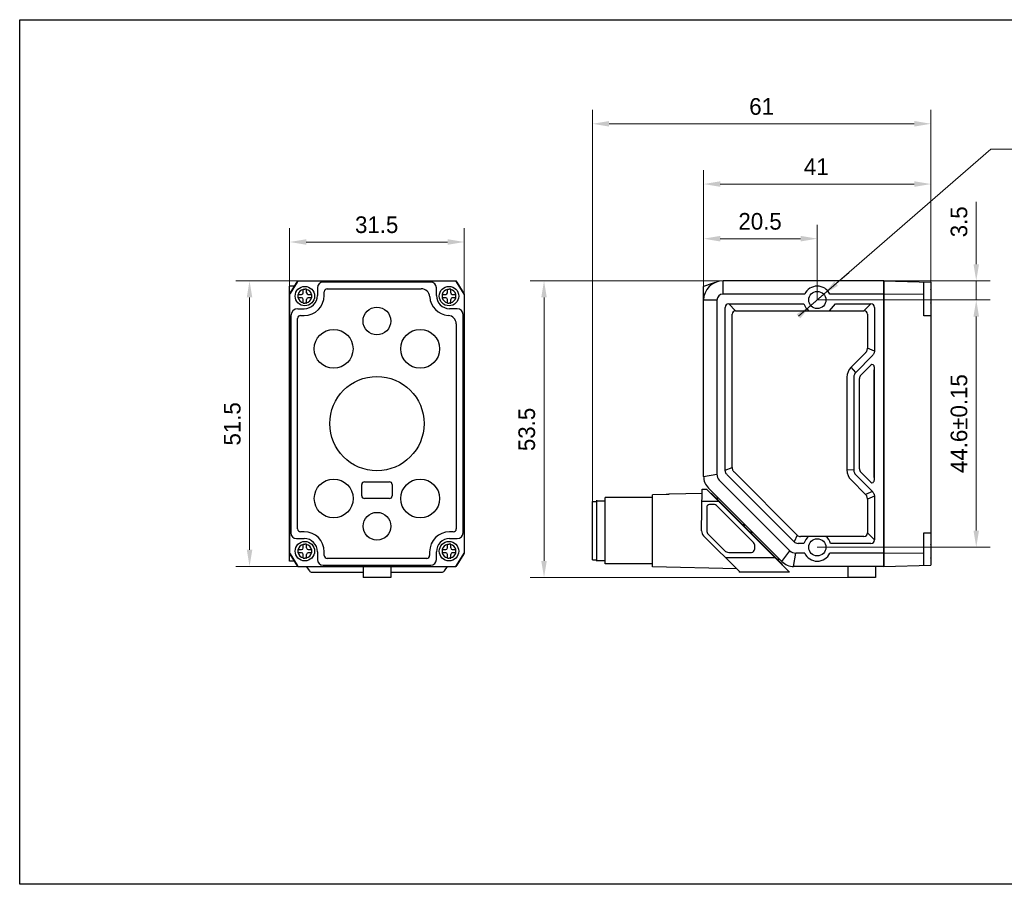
# Model space of a CAD drawing. Header units: millimetres. Extents: x -86 to 219, y 173 to 329.
# Tile 1 of 2: x -86 to 92, y 173 to 329. Entities that reach past the tile are written whole.
import ezdxf

# ---------------------------------------------------------------- set-up
doc = ezdxf.new("R2010")
doc.units = ezdxf.units.MM
doc.header["$LTSCALE"] = 16.335
doc.header["$PDMODE"] = 3
doc.header["$PDSIZE"] = 8
doc.layers.get('0').update_dxf_attribs({"linetype": 'CONTINUOUS'})
doc.layers.get('Defpoints').update_dxf_attribs({"linetype": 'CONTINUOUS'})
for name, color, linetype in [('000-ID2000X_DXF_DIMENSION', 7, 'CONTINUOUS'), ('DA-13-014413DXF_CONTINUOUS_LINE', 7, 'CONTINUOUS'), ('DE-13-002784DXF_CONTINUOUS_LINE', 7, 'CONTINUOUS'), ('DE-13-002786DXF_CONTINUOUS_LINE', 7, 'CONTINUOUS'), ('DE-13-002800DXF_CONTINUOUS_LINE', 7, 'CONTINUOUS'), ('DE-13-002801DXF_CONTINUOUS_LINE', 7, 'CONTINUOUS'), ('DE-13-002819DXF_CONTINUOUS_LINE', 7, 'CONTINUOUS'), ('DE-18-000293DXF_CONTINUOUS_LINE', 7, 'CONTINUOUS'), ('DE-18-000305DXF_CONTINUOUS_LINE', 7, 'CONTINUOUS'), ('DE-19-009143DXF_CONTINUOUS_LINE', 7, 'CONTINUOUS'), ('DE-19-012634DXF_CONTINUOUS_LINE', 7, 'CONTINUOUS'), ('DE-1A-000184DXF_CONTINUOUS_LINE', 7, 'CONTINUOUS'), ('SC-PM2X10B_DXF_CONTINUOUS_LINE', 7, 'CONTINUOUS'), ('TBH32-M2-V2_DXF_CONTINUOUS_LINE', 7, 'CONTINUOUS')]:
    doc.layers.add(name, color=color, linetype=linetype)
doc.styles.add('尺寸值（小）', font='兰亭黑 GBK.TTF', dxfattribs={"height": 3})
doc.dimstyles.new('1直线标注', dxfattribs={"dimtxt": 3, "dimasz": 3, "dimexe": 2.5, "dimexo": 0, "dimtad": 1, "dimdec": 1, "dimdsep": 46, "dimtxsty": '尺寸值（小）', "dimblk": '_FILLED', "dimcen": 0, "dimclrd": 8, "dimclre": 8, "dimclrt": 7, "dimadec": 0, "dimazin": 0, "dimtp": 0.001, "dimtm": 0.001, "dimtfac": 1, "dimtdec": 1, "dimtmove": 0, "dimatfit": 0, "dimldrblk": '_FILLED', "dimfxl": 1, "dimtolj": 1, "dimlwd": 15, "dimlwe": 15, "dimarcsym": 0})
doc.dimstyles.new('2大圆直径标注', dxfattribs={"dimtxt": 3, "dimasz": 3, "dimexe": 2.5, "dimexo": 0, "dimtad": 1, "dimtoh": 1, "dimdec": 3, "dimlfac": 1.25, "dimdsep": 46, "dimtxsty": '尺寸值（小）', "dimblk": '_FILLED', "dimcen": 0, "dimclrd": 8, "dimclre": 8, "dimclrt": 7, "dimadec": 0, "dimazin": 0, "dimtp": 0.001, "dimtm": 0.001, "dimtfac": 1, "dimtdec": 3, "dimtmove": 0, "dimatfit": 2, "dimldrblk": '_FILLED', "dimfxl": 1, "dimtolj": 1, "dimlwd": 15, "dimlwe": 15, "dimarcsym": 0})

# ---------------------------------------------------------------- blocks, each defined once
blk = doc.blocks.new('_FILLED')
at = {"color": 0, "linetype": 'ByBlock'}
blk.add_solid([(0, 0), (-1, 0.167), (-1, -0.167)], dxfattribs=at)
blk = doc.blocks.new('*D83')
at = {"layer": '000-ID2000X_DXF_DIMENSION', "color": 8, "lineweight": 15}
for p, q in [((-37.24, 281.06), (-37.24, 291.51)), ((-5.74, 279.61), (-5.74, 291.51)), ((-34.24, 289.01), (-8.74, 289.01))]:
    blk.add_line(p, q, dxfattribs=at)
at = {"layer": 'Defpoints', "color": 0}
for p in [(-5.74, 289.01), (-37.24, 281.06), (-5.74, 279.61)]:
    blk.add_point(p, dxfattribs=at)
at = {"layer": '000-ID2000X_DXF_DIMENSION', "color": 8, "linetype": 'ByBlock', "lineweight": 15, "xscale": 3, "yscale": 3, "zscale": 3, "rotation": 180}
blk.add_blockref('_FILLED', (-37.24, 289.01), dxfattribs=at)
at = {"layer": '000-ID2000X_DXF_DIMENSION', "color": 8, "linetype": 'ByBlock', "lineweight": 15, "xscale": 3, "yscale": 3, "zscale": 3}
blk.add_blockref('_FILLED', (-5.74, 289.01), dxfattribs=at)
at = {"layer": '000-ID2000X_DXF_DIMENSION', "color": 7, "insert": (-21.54, 293.63), "char_height": 3, "attachment_point": 2, "line_spacing_factor": 0.9, "style": '尺寸值（小）'}
blk.add_mtext('\\A1;31.5', dxfattribs=at)
blk = doc.blocks.new('*D84')
at = {"layer": '000-ID2000X_DXF_DIMENSION', "color": 8, "lineweight": 15}
for p, q in [((-35.74, 282.01), (-46.97, 282.01)), ((-44.47, 279.01), (-44.47, 233.51)), ((-35.74, 230.51), (-46.97, 230.51))]:
    blk.add_line(p, q, dxfattribs=at)
at = {"layer": 'Defpoints', "color": 0}
for p in [(-35.74, 282.01), (-44.47, 230.51), (-35.74, 230.51)]:
    blk.add_point(p, dxfattribs=at)
at = {"layer": '000-ID2000X_DXF_DIMENSION', "color": 8, "linetype": 'ByBlock', "lineweight": 15, "xscale": 3, "yscale": 3, "zscale": 3}
for p, rotation in [((-44.47, 282.01), 90), ((-44.47, 230.51), 270)]:
    blk.add_blockref('_FILLED', p, dxfattribs=dict(at, rotation=rotation))
at = {"layer": '000-ID2000X_DXF_DIMENSION', "color": 7, "insert": (-49.1, 256.21), "char_height": 3, "attachment_point": 2, "rotation": 90, "line_spacing_factor": 0.9, "style": '尺寸值（小）'}
blk.add_mtext('\\A1;51.5', dxfattribs=at)
blk = doc.blocks.new('*D85')
at = {"layer": '000-ID2000X_DXF_DIMENSION', "color": 8, "lineweight": 15}
for p, q in [((37.42, 278.52), (37.42, 301.96)), ((78.42, 275.71), (78.42, 301.96)), ((75.42, 299.46), (40.42, 299.46))]:
    blk.add_line(p, q, dxfattribs=at)
at = {"layer": 'Defpoints', "color": 0}
for p in [(37.42, 299.46), (37.42, 278.52), (78.42, 275.71)]:
    blk.add_point(p, dxfattribs=at)
at = {"layer": '000-ID2000X_DXF_DIMENSION', "color": 8, "linetype": 'ByBlock', "lineweight": 15, "xscale": 3, "yscale": 3, "zscale": 3, "rotation": 180}
blk.add_blockref('_FILLED', (37.42, 299.46), dxfattribs=at)
at = {"layer": '000-ID2000X_DXF_DIMENSION', "color": 8, "linetype": 'ByBlock', "lineweight": 15, "xscale": 3, "yscale": 3, "zscale": 3}
blk.add_blockref('_FILLED', (78.42, 299.46), dxfattribs=at)
at = {"layer": '000-ID2000X_DXF_DIMENSION', "color": 7, "insert": (57.75, 304.09), "char_height": 3, "attachment_point": 2, "line_spacing_factor": 0.9, "style": '尺寸值（小）'}
blk.add_mtext('\\A1;41', dxfattribs=at)
blk = doc.blocks.new('*D86')
at = {"layer": '000-ID2000X_DXF_DIMENSION', "color": 8, "lineweight": 15}
for p, q in [((37.42, 278.51), (37.42, 292.11)), ((57.92, 278.56), (57.92, 292.11)), ((54.92, 289.61), (40.42, 289.61))]:
    blk.add_line(p, q, dxfattribs=at)
at = {"layer": 'Defpoints', "color": 0}
for p in [(37.42, 289.61), (37.42, 278.51), (57.92, 278.56)]:
    blk.add_point(p, dxfattribs=at)
at = {"layer": '000-ID2000X_DXF_DIMENSION', "color": 8, "linetype": 'ByBlock', "lineweight": 15, "xscale": 3, "yscale": 3, "zscale": 3, "rotation": 180}
blk.add_blockref('_FILLED', (37.42, 289.61), dxfattribs=at)
at = {"layer": '000-ID2000X_DXF_DIMENSION', "color": 8, "linetype": 'ByBlock', "lineweight": 15, "xscale": 3, "yscale": 3, "zscale": 3}
blk.add_blockref('_FILLED', (57.92, 289.61), dxfattribs=at)
at = {"layer": '000-ID2000X_DXF_DIMENSION', "color": 7, "insert": (47.61, 294.24), "char_height": 3, "attachment_point": 2, "line_spacing_factor": 0.9, "style": '尺寸值（小）'}
blk.add_mtext('\\A1;20.5', dxfattribs=at)
blk = doc.blocks.new('*D87')
at = {"layer": '000-ID2000X_DXF_DIMENSION', "color": 8, "lineweight": 15}
for p, q in [((86.6, 285.01), (86.6, 296.28)), ((69.92, 282.01), (89.1, 282.01)), ((86.6, 278.56), (86.6, 282.01)), ((60.89, 278.56), (89.1, 278.56)), ((86.6, 275.56), (86.6, 272.56))]:
    blk.add_line(p, q, dxfattribs=at)
at = {"layer": 'Defpoints', "color": 0}
for p in [(69.92, 282.01), (86.6, 282.01), (60.89, 278.56)]:
    blk.add_point(p, dxfattribs=at)
at = {"layer": '000-ID2000X_DXF_DIMENSION', "color": 8, "linetype": 'ByBlock', "lineweight": 15, "xscale": 3, "yscale": 3, "zscale": 3}
for p, rotation in [((86.6, 282.01), 270), ((86.6, 278.56), 90)]:
    blk.add_blockref('_FILLED', p, dxfattribs=dict(at, rotation=rotation))
at = {"layer": '000-ID2000X_DXF_DIMENSION', "color": 7, "insert": (81.98, 289.86), "char_height": 3, "attachment_point": 1, "rotation": 90, "line_spacing_factor": 0.9, "style": '尺寸值（小）'}
blk.add_mtext('\\A1;3.5', dxfattribs=at)
blk = doc.blocks.new('*D97')
at = {"layer": '000-ID2000X_DXF_DIMENSION', "color": 8, "lineweight": 15}
for p, q in [((57.92, 278.56), (89.1, 278.56)), ((86.6, 275.56), (86.6, 236.96)), ((57.92, 233.96), (89.1, 233.96))]:
    blk.add_line(p, q, dxfattribs=at)
at = {"layer": 'Defpoints', "color": 0}
for p in [(57.92, 278.56), (57.92, 233.96), (86.6, 233.96)]:
    blk.add_point(p, dxfattribs=at)
at = {"layer": '000-ID2000X_DXF_DIMENSION', "color": 8, "linetype": 'ByBlock', "lineweight": 15, "xscale": 3, "yscale": 3, "zscale": 3}
for p, rotation in [((86.6, 278.56), 89.99999999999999), ((86.6, 233.96), 270)]:
    blk.add_blockref('_FILLED', p, dxfattribs=dict(at, rotation=rotation))
at = {"layer": '000-ID2000X_DXF_DIMENSION', "color": 7, "insert": (81.98, 256.26), "char_height": 3, "attachment_point": 2, "rotation": 90, "line_spacing_factor": 0.9, "style": '尺寸值（小）'}
blk.add_mtext('\\A1;44.6±0.15{}{{\\H0.7x;}{}}', dxfattribs=at)
blk = doc.blocks.new('*D89')
at = {"layer": '000-ID2000X_DXF_DIMENSION', "color": 8, "lineweight": 15}
for p, q in [((54.53, 275.61), (89.23, 305.73)), ((109.66, 305.73), (89.23, 305.73)), ((61.32, 281.51), (63.59, 283.47)), ((59.06, 279.54), (56.79, 277.58))]:
    blk.add_line(p, q, dxfattribs=at)
at = {"layer": 'Defpoints', "color": 0}
for p in [(59.06, 279.54), (56.79, 277.58)]:
    blk.add_point(p, dxfattribs=at)
at = {"layer": '000-ID2000X_DXF_DIMENSION', "color": 8, "linetype": 'ByBlock', "lineweight": 15, "xscale": 3, "yscale": 3, "zscale": 3}
for p, rotation in [((59.06, 279.54), 220.9540586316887), ((56.79, 277.58), 40.95405863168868)]:
    blk.add_blockref('_FILLED', p, dxfattribs=dict(at, rotation=rotation))
at = {"layer": '000-ID2000X_DXF_DIMENSION', "color": 7, "insert": (92.9, 310.35), "char_height": 3, "attachment_point": 1, "line_spacing_factor": 0.9, "style": '尺寸值（小）'}
blk.add_mtext('\\A1;2-M{\\A1;3\\Fgdt|c134;x\\fFZLanTingHei-R-GBK|b0|i0|c134|p2;3}', dxfattribs=at)
blk = doc.blocks.new('*D94')
at = {"layer": '000-ID2000X_DXF_DIMENSION', "color": 8, "lineweight": 15}
for p, q in [((40.92, 282.01), (6.14, 282.01)), ((8.64, 231.51), (8.64, 279.01)), ((63.42, 228.51), (6.14, 228.51))]:
    blk.add_line(p, q, dxfattribs=at)
at = {"layer": 'Defpoints', "color": 0}
for p in [(8.64, 282.01), (40.92, 282.01), (63.42, 228.51)]:
    blk.add_point(p, dxfattribs=at)
at = {"layer": '000-ID2000X_DXF_DIMENSION', "color": 8, "linetype": 'ByBlock', "lineweight": 15, "xscale": 3, "yscale": 3, "zscale": 3}
for p, rotation in [((8.64, 282.01), 90), ((8.64, 228.51), 270)]:
    blk.add_blockref('_FILLED', p, dxfattribs=dict(at, rotation=rotation))
at = {"layer": '000-ID2000X_DXF_DIMENSION', "color": 7, "insert": (4.02, 255.21), "char_height": 3, "attachment_point": 2, "rotation": 90, "line_spacing_factor": 0.9, "style": '尺寸值（小）'}
blk.add_mtext('\\A1;53.5', dxfattribs=at)
blk = doc.blocks.new('*D95')
at = {"layer": '000-ID2000X_DXF_DIMENSION', "color": 8, "lineweight": 15}
for p, q in [((17.39, 242.2), (17.39, 312.83)), ((78.42, 275.71), (78.42, 312.83)), ((20.39, 310.33), (75.42, 310.33))]:
    blk.add_line(p, q, dxfattribs=at)
at = {"layer": 'Defpoints', "color": 0}
for p in [(78.42, 310.33), (78.42, 275.71), (17.39, 242.2)]:
    blk.add_point(p, dxfattribs=at)
at = {"layer": '000-ID2000X_DXF_DIMENSION', "color": 8, "linetype": 'ByBlock', "lineweight": 15, "xscale": 3, "yscale": 3, "zscale": 3, "rotation": 180}
blk.add_blockref('_FILLED', (17.39, 310.33), dxfattribs=at)
at = {"layer": '000-ID2000X_DXF_DIMENSION', "color": 8, "linetype": 'ByBlock', "lineweight": 15, "xscale": 3, "yscale": 3, "zscale": 3}
blk.add_blockref('_FILLED', (78.42, 310.33), dxfattribs=at)
at = {"layer": '000-ID2000X_DXF_DIMENSION', "color": 7, "insert": (47.89, 314.95), "char_height": 3, "attachment_point": 2, "line_spacing_factor": 0.9, "style": '尺寸值（小）'}
blk.add_mtext('\\A1;61', dxfattribs=at)

msp = doc.modelspace()

# ---------------------------------------------------------------- linework, layer by layer
msp.add_lwpolyline([(-85.92671, 329.10001), (218.71712, 329.10001), (218.71712, 173.1822), (-85.92671, 173.1822)], close=True)
at = {"layer": 'DA-13-014413DXF_CONTINUOUS_LINE'}
for p, q in [((-37.16889, 279.72979), (-35.89169, 281.77331)), ((-35.46784, 282.00823), (-7.5219, 282.00823)), ((-7.09804, 281.77331), (-5.82084, 279.72979)), ((-37.24487, 279.46488), (-37.24487, 233.05158)), ((-5.74487, 279.46488), (-5.74487, 233.05158)), ((-35.89169, 230.74315), (-37.16889, 232.78667)), ((-5.82084, 232.78667), (-7.09804, 230.74315)), ((-35.46784, 230.50823), (-7.5219, 230.50823))]:
    msp.add_line(p, q, dxfattribs=at)
at = {"layer": 'DE-13-002784DXF_CONTINUOUS_LINE'}
for p, q in [((30.69639, 243.47874), (28.18841, 243.40541)), ((28.18841, 230.44882), (28.18841, 243.40541)), ((31.27989, 243.52142), (31.28824, 243.52999)), ((31.28824, 243.52466), (31.28807, 243.52419)), ((37.17506, 243.68415), (31.28824, 243.52999)), ((31.28824, 243.52999), (31.28824, 243.52466)), ((37.05698, 236.91889), (37.18841, 244.44882)), ((37.18841, 244.44882), (37.91841, 244.44882)), ((37.91841, 244.44882), (52.91841, 229.44882)), ((18.18841, 231.44882), (18.18841, 242.44882)), ((18.18841, 242.34882), (19.68841, 242.34882)), ((19.68841, 230.94883), (19.68841, 242.94882)), ((28.18841, 242.94882), (19.68841, 242.94882)), ((40.16694, 242.20029), (37.14916, 242.20029)), ((39.37993, 241.65799), (38.48841, 241.65799)), ((37.97925, 241.14882), (37.97925, 237.01486)), ((37.97925, 241.14882), (37.98841, 241.14882)), ((46.44844, 234.80038), (39.73997, 241.50886)), ((38.27482, 236.30127), (41.24086, 233.33524)), ((44.00887, 229.44882), (37.40826, 236.04942)), ((46.59758, 234.44035), (46.59758, 233.54882)), ((41.95445, 233.03966), (46.08841, 233.03966)), ((18.18841, 231.54882), (19.68841, 231.54882)), ((28.18841, 230.94882), (19.68841, 230.94882)), ((41.36533, 232.09236), (50.27487, 232.09236)), ((-34.25348, 230.50823), (-33.67623, 229.70008)), ((-33.18799, 229.44882), (-23.99487, 229.44882)), ((-18.99487, 229.44882), (-9.80554, 229.44882)), ((-9.3173, 229.70008), (-8.74005, 230.50823)), ((43.40739, 230.0503), (28.18841, 230.44882)), ((52.91841, 229.44882), (44.00887, 229.44882))]:
    msp.add_line(p, q, dxfattribs=at)
for centre, radius, start, end in [((38.48841, 241.14882), 0.50917, 90, 180), ((39.37993, 241.14882), 0.50917, 45, 90), ((38.25679, 236.89795), 1.2, 179, 225), ((38.98841, 237.01486), 1.00917, 180, 225), ((46.08841, 234.44035), 0.50917, 0, 45), ((41.95445, 234.04882), 1.00917, 225, 270), ((46.08841, 233.54882), 0.50917, 270, 0), ((-33.18799, 230.04882), 0.6, 215.5376778, 270), ((-9.80554, 230.04882), 0.6, 270, 324.4623222)]:
    msp.add_arc(centre, radius, start, end, dxfattribs=at)
msp.add_open_spline([(31.288, 243.52419), (31.28778, 243.52396), (31.28707, 243.52354), (31.28495, 243.52267), (31.28094, 243.5216), (31.27465, 243.52027), (31.26644, 243.51882), (31.25648, 243.51728), (31.24013, 243.51501), (31.21642, 243.51211), (31.18463, 243.50867), (31.14907, 243.50519), (31.11048, 243.50174), (31.06948, 243.49839), (31.02655, 243.49517), (30.96644, 243.49106), (30.88874, 243.48646), (30.79338, 243.48195), (30.72891, 243.47968), (30.69639, 243.47874)], degree=3, knots=[0, 0, 0, 0, 0.001617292, 0.004073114, 0.01158978, 0.022499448, 0.03660368, 0.053660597, 0.073405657, 0.119939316, 0.174293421, 0.234874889, 0.300420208, 0.369927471, 0.44261683, 0.517875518, 0.674170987, 0.835696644, 1, 1, 1, 1], dxfattribs=at)
at = {"layer": 'DE-13-002786DXF_CONTINUOUS_LINE'}
for p, q in [((38.72629, 243.64094), (38.79515, 243.7135)), ((38.79515, 243.7135), (51.62893, 230.87972)), ((38.83087, 243.53636), (38.89973, 243.60892)), ((40.22624, 242.14099), (40.29636, 242.21229)), ((40.36906, 241.99817), (40.43918, 242.06947)), ((49.67264, 232.69459), (49.7397, 232.76895)), ((49.78495, 232.58229), (49.85201, 232.65665)), ((51.42271, 230.94453), (51.49342, 231.01524)), ((51.55822, 230.80901), (51.62893, 230.87972))]:
    msp.add_line(p, q, dxfattribs=at)
at = {"layer": 'DE-13-002800DXF_CONTINUOUS_LINE'}
for p, q in [((-35.89174, 281.77323), (-37.16887, 279.72983)), ((-35.46774, 282.00823), (-7.52199, 282.00823)), ((-5.82087, 279.72983), (-7.09799, 281.77323)), ((-37.24487, 279.46483), (-37.24487, 233.05163)), ((-5.74487, 279.46483), (-5.74487, 233.05163)), ((-37.16887, 232.78663), (-35.89174, 230.74323)), ((-7.09799, 230.74323), (-5.82087, 232.78663)), ((-35.46774, 230.50823), (-7.52199, 230.50823))]:
    msp.add_line(p, q, dxfattribs=at)
at = {"layer": 'DE-13-002801DXF_CONTINUOUS_LINE'}
for p, q in [((-35.74487, 282.00823), (-37.24487, 279.60823)), ((-37.24487, 231.45823), (-37.24487, 281.05823)), ((-36.33862, 281.05823), (-37.24487, 281.05823)), ((-35.74487, 282.00823), (-7.24487, 282.00823)), ((-5.74487, 279.60823), (-7.24487, 282.00823)), ((37.42469, 246.75087), (37.42469, 281.00793)), ((40.92469, 279.60823), (40.92469, 282.00823)), ((69.92469, 282.00823), (40.92469, 282.00823)), ((69.92469, 282.00823), (69.92469, 230.50823)), ((-5.74487, 279.60823), (-5.74487, 232.90823)), ((55.65588, 279.60823), (40.92469, 279.60823)), ((69.92469, 279.60823), (60.1935, 279.60823)), ((39.82469, 278.50823), (37.42469, 278.50823)), ((39.82469, 278.50823), (39.82469, 247.11511)), ((41.32469, 247.85055), (41.32469, 277.22686)), ((43.20606, 276.60823), (41.95606, 277.85823)), ((41.95606, 277.85823), (55.52469, 277.85823)), ((60.13156, 276.60823), (61.1921, 277.85823)), ((61.1921, 277.85823), (67.59333, 277.85823)), ((66.34333, 276.60823), (67.59333, 277.85823)), ((68.22469, 277.22686), (68.22469, 269.33512)), ((42.57469, 248.36832), (42.57469, 275.97686)), ((43.20606, 276.60823), (60.13156, 276.60823)), ((60.13156, 276.60823), (66.34333, 276.60823)), ((66.97469, 275.97686), (66.97469, 269.85288)), ((66.63748, 269.03878), (64.02191, 266.42321)), ((67.88748, 268.52102), (64.87028, 265.50382)), ((68.22469, 269.33512), (66.97469, 269.85288)), ((64.87028, 265.50382), (64.02191, 266.42321)), ((65.77306, 264.99239), (67.58848, 266.8078)), ((68.21073, 265.66209), (68.22469, 266.38316)), ((68.22469, 246.13329), (68.22469, 266.38316)), ((63.27469, 264.61927), (63.27469, 247.89719)), ((64.52469, 264.66949), (64.52469, 247.84696)), ((68.21073, 246.85436), (68.21073, 265.66209)), ((65.52469, 248.12369), (65.52469, 264.39276)), ((37.42469, 246.75087), (39.82469, 247.11511)), ((41.32469, 247.85055), (42.57469, 248.36832)), ((53.7329, 234.96545), (41.6619, 247.03645)), ((54.32483, 236.14129), (42.9119, 247.55422)), ((64.52469, 247.84696), (63.27469, 247.89719)), ((64.87028, 247.01264), (67.88748, 243.99544)), ((67.58848, 245.70865), (65.77306, 247.52407)), ((68.22469, 246.13329), (68.21073, 246.85436)), ((52.98551, 233.34152), (40.25798, 246.06905)), ((64.02191, 246.09324), (66.63748, 243.47767)), ((51.54601, 231.38691), (38.30337, 244.62955)), ((67.88748, 243.99544), (66.63748, 243.47767)), ((68.22469, 243.18134), (66.97469, 242.66357)), ((66.97469, 242.66357), (66.97469, 236.53959)), ((68.22469, 243.18134), (68.22469, 235.28959)), ((66.97469, 236.53959), (68.22469, 235.28959)), ((54.32483, 236.14129), (53.7329, 234.96545)), ((55.52469, 234.65823), (54.4746, 234.65823)), ((59.48914, 235.90823), (54.8875, 235.90823)), ((66.34333, 235.90823), (59.48914, 235.90823)), ((67.59333, 234.65823), (60.32469, 234.65823)), ((-37.24487, 232.90823), (-35.74487, 230.50823)), ((-7.24487, 230.50823), (-5.74487, 232.90823)), ((51.54601, 231.38691), (52.98551, 233.34152)), ((53.66733, 230.50823), (54.03157, 232.90823)), ((55.65588, 232.90823), (54.03157, 232.90823)), ((69.92469, 232.90823), (60.1935, 232.90823)), ((-36.33862, 231.45823), (-37.24487, 231.45823)), ((-35.74487, 230.50823), (-7.24487, 230.50823)), ((-23.99487, 230.50823), (-23.99487, 228.50823)), ((-18.99487, 230.50823), (-18.99487, 228.50823)), ((69.92469, 230.50823), (53.66733, 230.50823)), ((63.42469, 230.50823), (63.42469, 228.50823)), ((68.42469, 230.50823), (68.42469, 228.50823)), ((-18.99487, 228.50823), (-23.99487, 228.50823)), ((68.42469, 228.50823), (63.42469, 228.50823))]:
    msp.add_line(p, q, dxfattribs=at)
msp.add_lwpolyline([(39.45318, 281.684), (39.17002, 281.58963), (39.12023, 281.57304), (39.0695, 281.55614), (39.01776, 281.5389), (38.96548, 281.52148), (37.42469, 281.00823)], dxfattribs=at)
for centre in [(57.92469, 278.55823), (57.92469, 233.95823)]:
    msp.add_circle(centre, 1.55, dxfattribs=at)
for centre, radius, start, end in [((40.92469, 278.50823), 3.5, 90, 180), ((57.92469, 278.55823), 2.5, 24.8345875, 155.1654125), ((40.92469, 278.50823), 1.1, 90, 180), ((57.92469, 278.55823), 2.5, 196.2602047, 231.2605754), ((40.42469, 246.75087), 3, 180, 225), ((57.92469, 233.95823), 2.5, 128.7394246, 163.7397953), ((57.92469, 233.95823), 2.5, 16.2602047, 51.2605754), ((57.92469, 233.95823), 2.5, 204.8345875, 335.1654125), ((53.66733, 233.50823), 3, 225, 270)]:
    msp.add_arc(centre, radius, start, end, dxfattribs=at)
for centre, major_axis, ratio, start_param, end_param in [((45.90208, 273.28084), (4.41673, -4.41673), 0.272165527, 2.875863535, 3.407321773), ((63.6473, 273.28084), (4.41673, 4.41673), 0.272165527, -0.265729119, 0.265729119), ((47.15208, 272.03084), (-4.41673, 4.41673), 0.272165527, -0.265729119, 0.265729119), ((62.3973, 272.03084), (4.41673, 4.41673), 0.272165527, -0.265729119, 0.265729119), ((65.84672, 264.61063), (2.37789, -0.98496), 0.995243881, 2.750576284, 3.532609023), ((67.82463, 266.37687), (0.01043, 0.53845), 0.742737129, -1.544728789, 0.657478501), ((65.71425, 264.6655), (-1.09978, 0.45554), 0.995243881, -0.391016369, 0.391016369), ((66.70394, 264.25555), (1.11543, -0.46203), 0.828273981, 2.811093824, 3.472091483), ((41.46212, 247.18058), (1.52526, 0.63178), 0.942731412, 2.769309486, 3.513875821), ((65.84672, 247.90583), (2.37789, 0.98496), 0.995243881, 2.750576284, 3.532609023), ((65.71425, 247.85096), (-1.09978, -0.45554), 0.995243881, -0.391016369, 0.391016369), ((66.70394, 248.2609), (1.11543, 0.46203), 0.828273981, 2.811093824, 3.472091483), ((67.82463, 246.13959), (-0.01043, 0.53845), 0.742737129, -3.799071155, -1.596863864), ((62.3973, 240.48562), (4.41673, -4.41673), 0.272165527, -0.265729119, 0.265729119), ((55.00181, 236.97994), (0.92933, 2.24359), 0.642609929, -3.40173853, -2.881446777), ((55.28745, 237.66953), (-0.70501, -1.70204), 0.642609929, -0.260145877, 0.260145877), ((63.6473, 239.23562), (4.41673, -4.41673), 0.272165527, -0.265729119, 0.265729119), ((54.09705, 234.54565), (0.63178, 1.52526), 0.942731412, 2.769309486, 3.513875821)]:
    msp.add_ellipse(centre, major_axis=major_axis, ratio=ratio, start_param=start_param, end_param=end_param, dxfattribs=at)
for points, knots in [([(66.63748, 269.03878), (66.69073, 269.09204), (66.78846, 269.20807), (66.89724, 269.40805), (66.96173, 269.6264), (66.97469, 269.77756), (66.97469, 269.85288)], [0, 0, 0, 0, 0.249910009, 0.499970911, 0.750048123, 1, 1, 1, 1]), ([(68.22469, 269.33512), (68.22469, 269.2598), (68.21175, 269.10866), (68.14726, 268.89032), (68.03846, 268.69033), (67.94074, 268.57428), (67.88748, 268.52102)], [0, 0, 0, 0, 0.249914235, 0.499976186, 0.750051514, 1, 1, 1, 1]), ([(41.6619, 247.03645), (41.60865, 247.0897), (41.51092, 247.20573), (41.40214, 247.40572), (41.33765, 247.62407), (41.32469, 247.77523), (41.32469, 247.85055)], [0, 0, 0, 0, 0.249914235, 0.499976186, 0.750051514, 1, 1, 1, 1]), ([(42.57469, 248.36832), (42.57469, 248.293), (42.58763, 248.14186), (42.65212, 247.92352), (42.76092, 247.72353), (42.85864, 247.60748), (42.9119, 247.55422)], [0, 0, 0, 0, 0.249910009, 0.499970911, 0.750048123, 1, 1, 1, 1]), ([(66.97469, 242.66357), (66.97469, 242.73888), (66.96175, 242.89003), (66.89726, 243.10836), (66.78847, 243.30836), (66.69074, 243.42441), (66.63748, 243.47767)], [0, 0, 0, 0, 0.249910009, 0.499970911, 0.750048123, 1, 1, 1, 1]), ([(67.88748, 243.99544), (67.94073, 243.94218), (68.03846, 243.82615), (68.14724, 243.62617), (68.21173, 243.40782), (68.22469, 243.25666), (68.22469, 243.18134)], [0, 0, 0, 0, 0.249914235, 0.499976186, 0.750051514, 1, 1, 1, 1])]:
    msp.add_open_spline(points, degree=3, knots=knots, dxfattribs=at)
at = {"layer": 'DE-13-002819DXF_CONTINUOUS_LINE'}
for p, q in [((-37.24487, 279.60823), (-35.74487, 282.00823)), ((-35.74487, 282.00823), (-7.24487, 282.00823)), ((-32.22229, 280.75823), (-32.22229, 279.35823)), ((-11.79487, 281.78565), (-31.19487, 281.78565)), ((-10.76745, 279.35823), (-10.76745, 280.75823)), ((-7.24487, 282.00823), (-5.74487, 279.60823)), ((69.92469, 230.50823), (69.92469, 282.00823)), ((69.92469, 282.00823), (78.42469, 281.78565)), ((77.12469, 275.70823), (77.12469, 281.81969)), ((78.42469, 281.78565), (78.42469, 280.50823)), ((-37.24487, 279.60823), (-37.24487, 232.90823)), ((-31.00105, 279.35823), (-31.00105, 280.03823)), ((-30.47487, 280.56441), (-13.50486, 280.56441)), ((-5.74487, 279.60823), (-5.74487, 232.90823)), ((77.12469, 279.55416), (69.92469, 279.60823)), ((78.42469, 278.00845), (78.42469, 234.50823)), ((-37.02229, 275.70823), (-37.02229, 236.55823)), ((-35.74487, 276.98565), (-34.59487, 276.98565)), ((-35.27487, 275.76441), (-34.59487, 275.76441)), ((-6.99487, 276.98565), (-8.39487, 276.98565)), ((-5.96745, 236.55823), (-5.96745, 275.95823)), ((78.42469, 275.70823), (77.12469, 275.70823)), ((-35.80105, 237.27823), (-35.80105, 275.23823)), ((-7.18868, 274.24824), (-7.18868, 237.27823)), ((-34.59487, 236.75205), (-35.27487, 236.75205)), ((-7.71487, 236.75205), (-8.39487, 236.75205)), ((77.12469, 236.55823), (78.42469, 236.55823)), ((77.12469, 230.69677), (77.12469, 236.55823)), ((-35.99487, 235.53081), (-34.59487, 235.53081)), ((-8.39487, 235.53081), (-6.99487, 235.53081)), ((-35.74487, 230.50823), (-37.24487, 232.90823)), ((-32.22229, 233.15823), (-32.22229, 231.75823)), ((-31.00105, 232.47823), (-31.00105, 233.15823)), ((-11.98868, 233.15823), (-11.98868, 232.47823)), ((-10.76745, 231.75823), (-10.76745, 233.15823)), ((-5.74487, 232.90823), (-7.24487, 230.50823)), ((69.92469, 232.90823), (77.12469, 232.9623)), ((-12.51487, 231.95205), (-30.47487, 231.95205)), ((78.42469, 232.00845), (78.42469, 230.73081)), ((-35.74487, 230.50823), (-7.24487, 230.50823)), ((-31.19487, 230.73081), (-11.79487, 230.73081)), ((69.92469, 230.50823), (78.42469, 230.73081))]:
    msp.add_line(p, q, dxfattribs=at)
for centre, radius, start, end in [((-31.19487, 280.75823), 1.02742, 90, 180), ((-11.79487, 280.75823), 1.02742, 0, 90), ((-34.59487, 279.35823), 3.59382, 270, 0), ((-34.59487, 279.35823), 2.37258, 270, 0), ((-30.47487, 280.03823), 0.52618, 90, 180), ((-13.50486, 279.03823), 1.52618, 3.5833217, 90), ((-8.39487, 279.35823), 3.59382, 183.5833217, 266.4166783), ((-8.39487, 279.35823), 2.37258, 180, 270), ((-35.74487, 275.70823), 1.27742, 90, 180), ((-35.27487, 275.23823), 0.52618, 90, 180), ((-8.71487, 274.24824), 1.52618, 0, 86.4166783), ((-6.99487, 275.95823), 1.02742, 0, 90), ((-35.99487, 236.55823), 1.02742, 180, 270), ((-35.27487, 237.27823), 0.52618, 180, 270), ((-34.59487, 233.15823), 3.59382, 0, 90), ((-8.39487, 233.15823), 3.59382, 90, 180), ((-7.71487, 237.27823), 0.52618, 270, 0), ((-6.99487, 236.55823), 1.02742, 270, 0), ((-34.59487, 233.15823), 2.37258, 0, 90), ((-8.39487, 233.15823), 2.37258, 90, 180), ((-31.19487, 231.75823), 1.02742, 180, 270), ((-30.47487, 232.47823), 0.52618, 180, 270), ((-12.51487, 232.47823), 0.52618, 270, 0), ((-11.79487, 231.75823), 1.02742, 270, 0)]:
    msp.add_arc(centre, radius, start, end, dxfattribs=at)
at = {"layer": 'DE-18-000293DXF_CONTINUOUS_LINE'}
for p, q in [((-24.24487, 243.25823), (-24.24487, 245.25823)), ((-23.74487, 245.75823), (-19.24487, 245.75823)), ((-18.74487, 245.25823), (-18.74487, 243.25823)), ((-19.24487, 242.75823), (-23.74487, 242.75823))]:
    msp.add_line(p, q, dxfattribs=at)
for centre, radius in [((-21.50487, 274.75823), 2.5), ((-29.30487, 269.74823), 3.5), ((-13.69487, 269.74823), 3.5), ((-21.49487, 256.25823), 8.5), ((-29.29487, 242.75823), 3.5), ((-13.69487, 242.74823), 3.5), ((-21.48487, 237.75823), 2.5)]:
    msp.add_circle(centre, radius, dxfattribs=at)
for centre, start, end in [((-23.74487, 245.25823), 90, 180), ((-19.24487, 245.25823), 0, 90), ((-23.74487, 243.25823), 180, 270), ((-19.24487, 243.25823), 270, 0)]:
    msp.add_arc(centre, 0.5, start, end, dxfattribs=at)
at = {"layer": 'DE-18-000305DXF_CONTINUOUS_LINE'}
for p, q in [((-24.24487, 243.25823), (-24.24487, 245.25823)), ((-23.74487, 245.75823), (-19.24487, 245.75823)), ((-18.74487, 245.25823), (-18.74487, 243.25823)), ((-19.24487, 242.75823), (-23.74487, 242.75823))]:
    msp.add_line(p, q, dxfattribs=at)
for centre, radius in [((-21.50487, 274.75823), 2.5), ((-29.30487, 269.74823), 3.5), ((-13.69487, 269.74823), 3.5), ((-21.49487, 256.25823), 8.5), ((-29.29487, 242.75823), 3.5), ((-13.69487, 242.74823), 3.5), ((-21.48487, 237.75823), 2.5)]:
    msp.add_circle(centre, radius, dxfattribs=at)
for centre, start, end in [((-23.74487, 245.25823), 90, 180), ((-19.24487, 245.25823), 0, 90), ((-23.74487, 243.25823), 180, 270), ((-19.24487, 243.25823), 270, 0)]:
    msp.add_arc(centre, 0.5, start, end, dxfattribs=at)
at = {"layer": 'DE-19-009143DXF_CONTINUOUS_LINE'}
for centre, start, end in [((40.43456, 242.92262), 165, 225), ((50.97045, 232.38673), 225, 285)]:
    msp.add_arc(centre, 0.6, start, end, dxfattribs=at)
at = {"layer": 'DE-19-012634DXF_CONTINUOUS_LINE'}
for p, q in [((17.38841, 231.69882), (17.38841, 242.19882)), ((17.38841, 242.19882), (18.18841, 242.19882)), ((17.38841, 231.69882), (18.18841, 231.69882))]:
    msp.add_line(p, q, dxfattribs=at)
at = {"layer": 'DE-1A-000184DXF_CONTINUOUS_LINE'}
for p in [(43.83557, 229.62212), (44.00887, 229.44882)]:
    msp.add_line(p, (43.83557, 229.44882), dxfattribs=at)
at = {"layer": 'SC-PM2X10B_DXF_CONTINUOUS_LINE'}
for p, q in [((-35.74465, 279.55823), (-35.74479, 279.4914)), ((-35.74465, 279.55823), (-35.09487, 279.55823)), ((-35.09487, 278.95823), (-35.74465, 278.95823)), ((-34.79487, 280.50801), (-34.74483, 280.50812)), ((-34.79487, 279.85823), (-34.79487, 280.50801)), ((-34.74483, 280.50812), (-34.49487, 280.50823)), ((-34.19487, 279.85823), (-34.19487, 280.50801)), ((-33.89487, 279.55823), (-33.24509, 279.55823)), ((-33.24509, 278.95823), (-33.89487, 278.95823)), ((-33.24509, 278.95823), (-33.24495, 279.02506)), ((-9.74465, 279.55823), (-9.74479, 279.4914)), ((-9.74465, 279.55823), (-9.09487, 279.55823)), ((-9.09487, 278.95823), (-9.74465, 278.95823)), ((-8.79487, 280.50801), (-8.74483, 280.50812)), ((-8.79487, 279.85823), (-8.79487, 280.50801)), ((-8.74483, 280.50812), (-8.49487, 280.50823)), ((-8.19487, 279.85823), (-8.19487, 280.50801)), ((-7.89487, 279.55823), (-7.24509, 279.55823)), ((-7.24509, 278.95823), (-7.89487, 278.95823)), ((-7.24509, 278.95823), (-7.24495, 279.02506)), ((78.42344, 280.50801), (78.42469, 280.50823)), ((78.42344, 279.55823), (78.42469, 279.55823)), ((78.42469, 278.95823), (78.42344, 278.95823)), ((78.42469, 280.47169), (78.42469, 279.55823)), ((78.42469, 278.95823), (78.42469, 278.04476)), ((-34.79487, 278.00845), (-34.79487, 278.65823)), ((-34.29471, 278.00827), (-34.49487, 278.00823)), ((-34.19487, 278.00845), (-34.19487, 278.65823)), ((-8.79487, 278.00845), (-8.79487, 278.65823)), ((-8.29471, 278.00827), (-8.49487, 278.00823)), ((-8.19487, 278.00845), (-8.19487, 278.65823)), ((78.42469, 278.00823), (78.42344, 278.00845)), ((-34.79487, 234.50801), (-34.74483, 234.50812)), ((-34.79487, 233.85823), (-34.79487, 234.50801)), ((-34.74483, 234.50812), (-34.49487, 234.50823)), ((-34.19487, 233.85823), (-34.19487, 234.50801)), ((-8.79487, 234.50801), (-8.74483, 234.50812)), ((-8.79487, 233.85823), (-8.79487, 234.50801)), ((-8.74483, 234.50812), (-8.49487, 234.50823)), ((-8.19487, 233.85823), (-8.19487, 234.50801)), ((78.42344, 234.50801), (78.42469, 234.50823)), ((78.42469, 234.47169), (78.42469, 233.55823)), ((-35.74465, 233.55823), (-35.74479, 233.4914)), ((-35.74465, 233.55823), (-35.09487, 233.55823)), ((-35.09487, 232.95823), (-35.74465, 232.95823)), ((-34.79487, 232.00845), (-34.79487, 232.65823)), ((-34.19487, 232.00845), (-34.19487, 232.65823)), ((-33.89487, 233.55823), (-33.24509, 233.55823)), ((-33.24509, 232.95823), (-33.89487, 232.95823)), ((-33.24509, 232.95823), (-33.24495, 233.02506)), ((-9.74465, 233.55823), (-9.74479, 233.4914)), ((-9.74465, 233.55823), (-9.09487, 233.55823)), ((-9.09487, 232.95823), (-9.74465, 232.95823)), ((-8.79487, 232.00845), (-8.79487, 232.65823)), ((-8.19487, 232.00845), (-8.19487, 232.65823)), ((-7.89487, 233.55823), (-7.24509, 233.55823)), ((-7.24509, 232.95823), (-7.89487, 232.95823)), ((-7.24509, 232.95823), (-7.24495, 233.02506)), ((78.42344, 233.55823), (78.42469, 233.55823)), ((78.42469, 232.95823), (78.42344, 232.95823)), ((78.42469, 232.95823), (78.42469, 232.04476)), ((-34.29471, 232.00827), (-34.49487, 232.00823)), ((-8.29471, 232.00827), (-8.49487, 232.00823)), ((78.42469, 232.00823), (78.42344, 232.00845))]:
    msp.add_line(p, q, dxfattribs=at)
for centre in [(-34.49487, 279.25823), (-8.49487, 279.25823), (-34.49487, 233.25823), (-8.49487, 233.25823)]:
    msp.add_circle(centre, 1.75, dxfattribs=at)
for centre, radius, start, end in [((88.87623, 279.2575), 124.62124, 179.8924636, 180.1375941), ((-34.49487, 279.25823), 1.25, 103.8865404, 166.1134596), ((-34.49487, 279.25823), 1.25, 193.8865404, 256.1134596), ((-35.09487, 279.85823), 0.3, 270, 0), ((-35.09487, 278.65823), 0.3, 0, 90), ((-34.42127, 176.21734), 104.29091, 89.8756188, 90.0404341), ((-34.49487, 279.25823), 1.25, 13.8865404, 76.1134596), ((-33.89487, 279.85823), 0.3, 180, 270), ((-34.49487, 279.25823), 1.25, 283.8865404, 346.1134596), ((-33.89487, 278.65823), 0.3, 90, 180), ((-157.86595, 279.25895), 124.62123, 359.8924636, 0.1375941), ((114.87623, 279.2575), 124.62124, 179.8924636, 180.1375941), ((-8.49487, 279.25823), 1.25, 103.8865404, 166.1134596), ((-8.49487, 279.25823), 1.25, 193.8865404, 256.1134596), ((-9.09487, 279.85823), 0.3, 270, 0), ((-9.09487, 278.65823), 0.3, 0, 90), ((-8.42127, 176.21734), 104.29091, 89.8756188, 90.0404341), ((-8.49487, 279.25823), 1.25, 13.8865404, 76.1134596), ((-7.89487, 279.85823), 0.3, 180, 270), ((-8.49487, 279.25823), 1.25, 283.8865404, 346.1134596), ((-7.89487, 278.65823), 0.3, 90, 180), ((-131.86595, 279.25895), 124.62123, 359.8924636, 0.1375941), ((77.89537, 280.4717), 0.52932, 359.9988464, 3.9326904), ((-34.56847, 382.29911), 104.29091, 269.8756188, 270.0404341), ((-34.3324, 327.79418), 49.78593, 270.0433781, 270.1582792), ((-8.56847, 382.29911), 104.29091, 269.8756188, 270.0404341), ((-8.3324, 327.79418), 49.78593, 270.0433781, 270.1582792), ((77.89537, 278.04475), 0.52932, 356.0673096, 0.0011536), ((-34.49487, 233.25823), 1.25, 103.8865404, 166.1134596), ((-34.42127, 130.21734), 104.29091, 89.8756188, 90.0404341), ((-34.49487, 233.25823), 1.25, 13.8865404, 76.1134596), ((-8.49487, 233.25823), 1.25, 103.8865404, 166.1134596), ((-8.42127, 130.21734), 104.29091, 89.8756188, 90.0404341), ((-8.49487, 233.25823), 1.25, 13.8865404, 76.1134596), ((77.89537, 234.4717), 0.52932, 359.9988464, 3.9326904), ((88.87623, 233.2575), 124.62124, 179.8924636, 180.1375941), ((-34.49487, 233.25823), 1.25, 193.8865404, 256.1134596), ((-35.09487, 233.85823), 0.3, 270, 0), ((-35.09487, 232.65823), 0.3, 0, 90), ((-33.89487, 233.85823), 0.3, 180, 270), ((-34.49487, 233.25823), 1.25, 283.8865404, 346.1134596), ((-33.89487, 232.65823), 0.3, 90, 180), ((-157.86595, 233.25895), 124.62123, 359.8924636, 0.1375941), ((114.87623, 233.2575), 124.62124, 179.8924636, 180.1375941), ((-8.49487, 233.25823), 1.25, 193.8865404, 256.1134596), ((-9.09487, 233.85823), 0.3, 270, 0), ((-9.09487, 232.65823), 0.3, 0, 90), ((-7.89487, 233.85823), 0.3, 180, 270), ((-8.49487, 233.25823), 1.25, 283.8865404, 346.1134596), ((-7.89487, 232.65823), 0.3, 90, 180), ((-131.86595, 233.25895), 124.62123, 359.8924636, 0.1375941), ((-34.56847, 336.29911), 104.29091, 269.8756188, 270.0404341), ((-34.3324, 281.79418), 49.78593, 270.0433781, 270.1582792), ((-8.56847, 336.29911), 104.29091, 269.8756188, 270.0404341), ((-8.3324, 281.79418), 49.78593, 270.0433781, 270.1582792), ((77.89537, 232.04475), 0.52932, 356.0673096, 0.0011536)]:
    msp.add_arc(centre, radius, start, end, dxfattribs=at)
for points in [[(78.42344, 279.55823), (78.42508, 279.45824), (78.42435, 279.25823), (78.42508, 279.05822), (78.42344, 278.95823)], [(78.42344, 233.55823), (78.42508, 233.45824), (78.42435, 233.25823), (78.42508, 233.05822), (78.42344, 232.95823)]]:
    msp.add_open_spline(points, degree=3, dxfattribs=at)
at = {"layer": 'TBH32-M2-V2_DXF_CONTINUOUS_LINE'}
for p, q in [((44.78663, 238.14629), (44.5745, 237.93415)), ((44.71592, 237.79273), (44.92805, 238.00487)), ((45.84729, 236.66136), (46.05942, 236.87349)), ((46.20085, 236.73207), (45.98871, 236.51994))]:
    msp.add_line(p, q, dxfattribs=at)

# ---------------------------------------------------------------- dimensions: what is measured, and where the dimension line sits
at = {"layer": '000-ID2000X_DXF_DIMENSION'}
for base, p1, p2, picture, middle in [((78.42469, 310.32947), (17.38841, 242.19882), (78.42469, 275.70823), '*D95', (47.89483, 310.32947)), ((-5.74487, 289.00695), (-37.24487, 281.05823), (-5.74487, 279.60823), '*D83', (-21.53881, 289.00695))]:
    dim = msp.add_linear_dim(base=base, p1=p1, p2=p2, dimstyle='1直线标注', dxfattribs=at)
    dim.commit()
    dim.dimension.update_dxf_attribs({"geometry": picture, "text_midpoint": middle, "dimtype": 160})
dim = msp.add_diameter_dim_2p(p1=(59.05754, 279.54141), p2=(56.79184, 277.57505), text='2-M{\\A1;3\\Fgdt|c134;x\\fFZLanTingHei-R-GBK|b0|i0|c134|p2;3}', dimstyle='2大圆直径标注', override={"dimpost": '<>', "dimtxsty": '尺寸值（小）'}, dxfattribs=at)
dim.commit()
dim.dimension.update_dxf_attribs({"geometry": '*D89', "text_midpoint": (101.28216, 305.72528), "dimtype": 163})
for base, p1, p2, angle, picture, middle in [((37.42469, 299.46448), (78.42469, 275.70823), (37.42469, 278.51696), 180, '*D85', (57.74599, 299.46448)), ((86.6018879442, 282.0082277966), (60.8859772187, 278.5582277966), (69.924690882, 282.0082277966), 90, '*D87', (86.6018879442, 292.7562644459)), ((37.42469, 289.61056), (57.92469, 278.55823), (37.42469, 278.50823), 180, '*D86', (47.61317, 289.61056)), ((-44.47308, 230.50823), (-35.74487, 282.00823), (-35.74487, 230.50823), 270, '*D84', (-44.47308, 256.21428)), ((8.64194, 282.00823), (63.42469, 228.50823), (40.92469, 282.00823), 90, '*D94', (8.64194, 255.21428))]:
    dim = msp.add_linear_dim(base=base, p1=p1, p2=p2, angle=angle, dimstyle='1直线标注', dxfattribs=at)
    dim.commit()
    dim.dimension.update_dxf_attribs({"geometry": picture, "text_midpoint": middle, "dimtype": 160})
dim = msp.add_linear_dim(base=(86.60189, 233.95823), p1=(57.92469, 278.55823), p2=(57.92469, 233.95823), angle=270, text='<>±0.15{}{{\\H0.7x;}{}}', dimstyle='1直线标注', override={"dimdec": 4}, dxfattribs=at)
dim.commit()
dim.dimension.update_dxf_attribs({"geometry": '*D97', "text_midpoint": (83.97689, 256.25823)})

doc.saveas('drawing.dxf')
